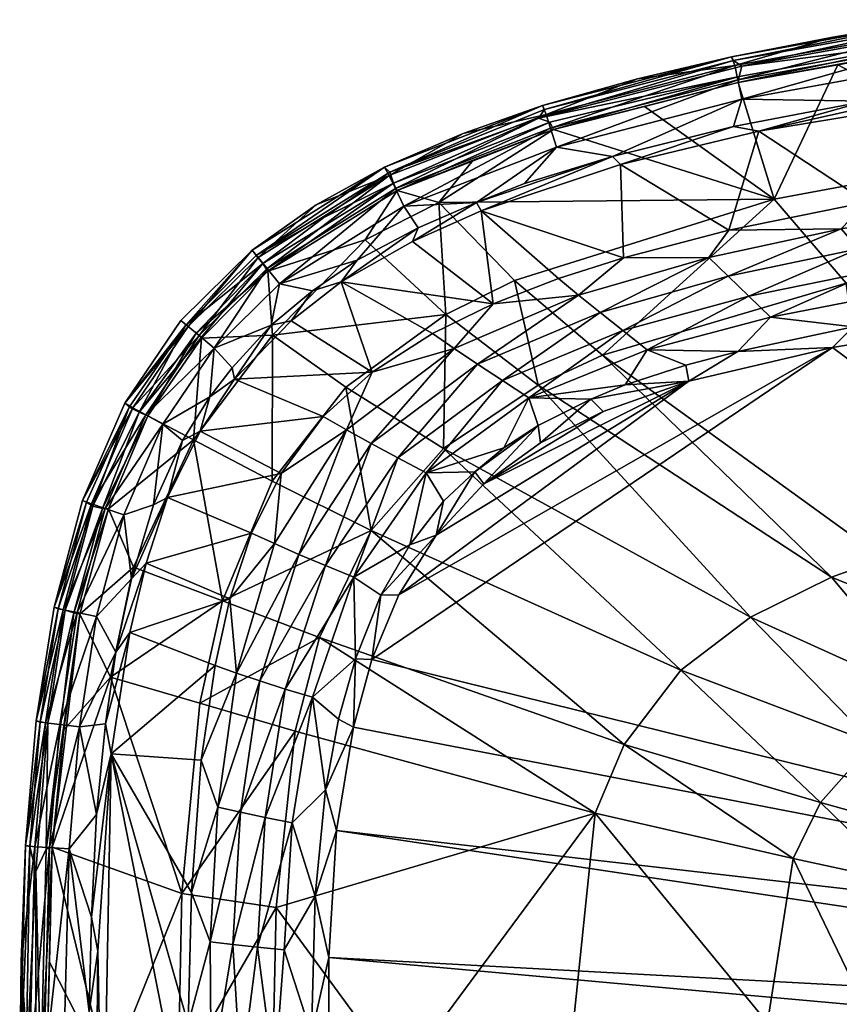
# Model space of a CAD drawing. Header units: inches. Extents: x -11.8 to 11.8, y -7.5 to 7.5.
# Tile 3 of 9: x -11.8 to -6.3, y 0.5 to 7.1. Entities that reach past the tile are written whole.
import ezdxf

# ---------------------------------------------------------------- set-up
doc = ezdxf.new("R2010")
doc.units = ezdxf.units.IN
doc.layers.get('0').update_dxf_attribs({"true_color": 0xc2ced6})

msp = doc.modelspace()

# ---------------------------------------------------------------- meshes
mesh = msp.add_polyface()
corners = [(-7.0305, 6.3642, 2.4359), (-6.8621, 6.332, 2.3633), (-7.7875, 6.1086, 2.3633), (-6.0523, 6.5136, 2.3852), (-6.0207, 6.4708, 2.3625), (-6.1445, 6.5327, 2.4249), (-6.1389, 5.857, 2.3622), (-7.0619, 5.6704, 2.3622), (-7.7681, 5.4842, 2.3622), (-5.2979, 5.9919, 2.3622), (-5.4149, 5.83, 1.894), (-5.3152, 5.6901, 1.4298), (-6.1945, 5.5446, 1.4298), (-6.3097, 5.6787, 1.894), (-5.6889, 7.0478, 5.4809), (-7.0304, 6.8057, 5.4809), (-6.9766, 6.7689, 5.5113), (-5.6708, 7.0792, 5.4345), (-7.0455, 6.8313, 5.4324), (-6.3662, 6.9629, 5.4077), (-6.9999, 6.6596, 5.4752), (-5.6599, 6.9015, 5.4756), (-5.6653, 6.9409, 5.5059), (-6.9939, 6.6994, 5.5046), (-6.3328, 6.7763, 5.4503), (-7.0232, 6.7717, 4.6612), (-7.0029, 6.6769, 3.9186), (-8.2577, 6.3525, 3.9186), (-6.9754, 6.5478, 3.1814), (-8.218, 6.2265, 3.1814), (-5.6837, 7.0135, 4.6612), (-5.6691, 6.9177, 3.9186), (-5.6492, 6.7872, 3.1814), (-5.4349, 6.6527, 2.4547), (-6.7587, 5.8781, 3.9777), (-7.6274, 6.4988, 5.4503), (-5.1852, 6.1707, 3.9997), (-8.2367, 6.3442, 5.4807), (-4.743, 6.7375, 2.4257), (-8.3369, 6.4207, 5.5105), (-8.2972, 6.478, 5.4809), (-5.5856, 7.0187, 5.5094), (-7.6744, 6.6824, 5.4077), (-7.8423, 6.1622, 2.4313), (-6.277, 5.3156, 3.2057)]
mesh.append_faces([[corners[k] for k in face] for face in [(18, 17, 19), (21, 20, 24)]], dxfattribs={"vtx0": -1})
mesh.append_faces([[corners[k] for k in face] for face in [(7, 1, 6), (6, 4, 9), (6, 13, 7), (17, 30, 19), (19, 25, 18), (5, 1, 0)]], dxfattribs={"vtx0": -1, "vtx1": -1})
mesh.append_faces([[corners[k] for k in face] for face in [(5, 3, 1), (10, 11, 12), (12, 13, 10), (13, 6, 10), (14, 15, 16), (17, 18, 15), (20, 21, 22), (22, 23, 20), (23, 22, 16), (25, 26, 27), (26, 28, 29), (26, 25, 30), (30, 31, 26), (28, 26, 31), (31, 32, 28), (19, 30, 25), (28, 32, 5), (24, 34, 36), (38, 3, 5), (18, 40, 15), (17, 15, 14), (23, 37, 20), (36, 34, 44)]], dxfattribs={"vtx0": -1, "vtx1": -1, "vtx2": -1})
mesh.append_faces([[corners[k] for k in face] for face in [(0, 1, 2), (3, 4, 1), (2, 7, 8), (28, 5, 0), (34, 20, 35), (36, 21, 24), (15, 39, 16), (14, 16, 41), (23, 16, 39), (22, 41, 16), (25, 42, 18), (28, 0, 43)]], dxfattribs={"vtx0": -1, "vtx2": -1})
mesh.append_faces([[corners[k] for k in face] for face in [(1, 4, 6), (2, 1, 7), (33, 5, 32), (24, 20, 34), (35, 37, 34)]], dxfattribs={"vtx1": -1, "vtx2": -1})
mesh = msp.add_polyface()
corners = [(-9.1822, 5.595, 2.3636), (-9.1444, 5.6854, 2.4258), (-8.7535, 5.8544, 2.4267), (-8.7212, 5.7996, 2.3632), (-7.8423, 6.1622, 2.4313), (-7.7875, 6.1086, 2.3633), (-8.6421, 5.1756, 2.3622), (-8.2034, 5.3451, 2.3622), (-7.7681, 5.4842, 2.3622), (-8.3096, 6.5038, 5.4336), (-9.368, 6.0913, 5.4354), (-9.3343, 6.0584, 5.4975), (-7.0304, 6.8057, 5.4809), (-8.2972, 6.478, 5.4809), (-8.3369, 6.4207, 5.5105), (-7.0455, 6.8313, 5.4324), (-7.6744, 6.6824, 5.4077), (-9.3089, 5.9854, 5.51), (-8.8428, 6.3164, 5.4077), (-8.2623, 6.3937, 5.5105), (-9.2837, 5.9344, 5.4799), (-6.9939, 6.6994, 5.5046), (-8.2367, 6.3442, 5.4807), (-6.9999, 6.6596, 5.4752), (-7.6274, 6.4988, 5.4503), (-8.7747, 6.1395, 5.4503), (-9.2962, 5.9483, 3.9186), (-9.3385, 6.0354, 4.6612), (-8.2867, 6.4448, 4.6612), (-8.2577, 6.3525, 3.9186), (-9.2385, 5.8295, 3.1814), (-8.218, 6.2265, 3.1814), (-7.0232, 6.7717, 4.6612), (-7.0029, 6.6769, 3.9186), (-8.4306, 5.9812, 2.4516), (-9.5516, 5.469, 2.4338), (-6.9754, 6.5478, 3.1814), (-9.0041, 5.8552, 5.054), (-9.4976, 5.6054, 5.0508), (-8.9589, 5.1042, 3.9463), (-6.7587, 5.8781, 3.9777), (-8.499, 5.3329, 3.9529), (-7.0305, 6.3642, 2.4359)]
mesh.append_faces([[corners[k] for k in face] for face in [(10, 9, 18), (23, 22, 24), (17, 19, 14)]], dxfattribs={"vtx0": -1})
mesh.append_faces([[corners[k] for k in face] for face in [(3, 6, 0), (19, 21, 14), (18, 27, 10), (2, 31, 34), (16, 28, 9), (42, 5, 4)]], dxfattribs={"vtx0": -1, "vtx1": -1})
mesh.append_faces([[corners[k] for k in face] for face in [(9, 10, 11), (12, 13, 14), (9, 13, 15), (19, 17, 20), (21, 19, 22), (26, 27, 28), (28, 29, 26), (30, 26, 29), (29, 31, 30), (29, 28, 32), (31, 29, 33), (30, 31, 2), (28, 27, 18), (32, 28, 16), (31, 36, 4), (37, 38, 39), (38, 37, 20), (40, 22, 37), (37, 41, 40), (4, 3, 2), (13, 11, 14), (9, 11, 13), (19, 20, 22)]], dxfattribs={"vtx0": -1, "vtx1": -1, "vtx2": -1})
mesh.append_faces([[corners[k] for k in face] for face in [(0, 1, 2), (2, 3, 0), (4, 5, 3), (11, 17, 14), (37, 25, 20), (37, 22, 25), (28, 18, 9)]], dxfattribs={"vtx0": -1, "vtx2": -1})
mesh.append_faces([[corners[k] for k in face] for face in [(25, 22, 20)]], dxfattribs={"vtx1": -1})
mesh.append_faces([[corners[k] for k in face] for face in [(7, 6, 3), (3, 5, 8), (8, 7, 3), (2, 1, 30), (1, 35, 30), (4, 34, 31)]], dxfattribs={"vtx1": -1, "vtx2": -1})
mesh.append_faces([[corners[k] for k in face] for face in [(15, 16, 9), (2, 34, 4)]], dxfattribs={"vtx2": -1})
mesh = msp.add_polyface()
corners = [(-10.1271, 5.0341, 2.4374), (-9.993, 5.0627, 2.3636), (-10.3743, 4.6727, 2.3632), (-9.8513, 5.2629, 2.429), (-9.6597, 5.3247, 2.363), (-9.5516, 5.469, 2.4338), (-9.1444, 5.6854, 2.4258), (-9.1822, 5.595, 2.3636), (-9.451, 4.7187, 2.3622), (-9.0482, 4.9777, 2.3622), (-10.7331, 5.0654, 5.4279), (-11.1077, 4.5124, 5.4299), (-10.6998, 5.034, 5.5033), (-10.229, 5.5006, 5.4974), (-10.2553, 5.5369, 5.4345), (-9.368, 6.0913, 5.4354), (-10.1829, 5.447, 5.5117), (-9.7744, 5.7549, 5.5118), (-9.3343, 6.0584, 5.4975), (-9.3089, 5.9854, 5.51), (-9.8261, 5.8384, 5.4077), (-10.15, 5.3949, 5.4811), (-10.6305, 4.9809, 5.5073), (-10.5958, 4.9475, 5.4697), (-9.2837, 5.9344, 5.4799), (-11.0118, 4.4503, 5.512), (-10.6105, 4.9634, 3.9186), (-10.6849, 5.0254, 4.6612), (-10.2159, 5.4873, 4.6612), (-10.1548, 5.4121, 3.9186), (-10.509, 4.8789, 3.1814), (-10.0715, 5.3097, 3.1814), (-9.3385, 6.0354, 4.6612), (-9.2962, 5.9483, 3.9186), (-9.2385, 5.8295, 3.1814), (-10.39, 4.7485, 2.4302), (-10.1199, 4.9669, 4.7822), (-9.4976, 5.6054, 5.0508), (-9.627, 4.6183, 3.9361), (-8.9589, 5.1042, 3.9463)]
mesh.append_faces([[corners[k] for k in face] for face in [(14, 15, 20)]], dxfattribs={"vtx0": -1})
mesh.append_faces([[corners[k] for k in face] for face in [(4, 8, 1), (21, 22, 23), (15, 32, 20), (20, 28, 14), (3, 31, 5), (23, 36, 21), (3, 1, 0), (5, 4, 3)]], dxfattribs={"vtx0": -1, "vtx1": -1})
mesh.append_faces([[corners[k] for k in face] for face in [(12, 13, 14), (15, 14, 13), (17, 18, 13), (19, 16, 21), (22, 16, 25), (26, 27, 28), (28, 29, 26), (30, 26, 29), (29, 31, 30), (29, 28, 32), (32, 33, 29), (31, 29, 33), (33, 34, 31), (14, 28, 27), (20, 32, 28), (30, 31, 0), (34, 5, 31), (36, 37, 21), (36, 38, 39), (39, 37, 36), (15, 13, 18), (16, 22, 21)]], dxfattribs={"vtx0": -1, "vtx1": -1, "vtx2": -1})
mesh.append_faces([[corners[k] for k in face] for face in [(0, 1, 2), (3, 4, 1), (4, 5, 6), (6, 7, 4), (4, 9, 8), (13, 16, 17), (18, 17, 19), (27, 10, 14)]], dxfattribs={"vtx0": -1, "vtx2": -1})
mesh.append_faces([[corners[k] for k in face] for face in [(17, 16, 19), (12, 25, 16)]], dxfattribs={"vtx1": -1})
mesh.append_faces([[corners[k] for k in face] for face in [(10, 11, 12), (14, 10, 12), (12, 16, 13), (21, 24, 19), (0, 35, 30), (3, 0, 31), (24, 21, 37)]], dxfattribs={"vtx1": -1, "vtx2": -1})
mesh = msp.add_polyface()
corners = [(-9.6597, 5.3247, 2.363), (-9.1822, 5.595, 2.3636), (-8.6421, 5.1756, 2.3622), (-9.0482, 4.9777, 2.3622), (-7.9251, 5.1194, 1.4298), (-8.0688, 5.2354, 1.894), (-7.197, 5.4876, 1.894), (-7.7723, 4.9972, 0.97), (-7.067, 5.3616, 1.4298), (-8.7457, 4.7723, 1.4298), (-8.9021, 4.8774, 1.894), (-8.5787, 4.6623, 0.97), (-7.6104, 4.8688, 0.5149), (-8.4013, 4.5474, 0.5149), (-9.4578, 4.2413, 1.4298), (-9.6244, 4.3336, 1.894), (-9.2795, 4.1454, 0.97), (-9.0894, 4.0459, 0.5149), (-8.2034, 5.3451, 2.3622), (-7.7681, 5.4842, 2.3622), (-9.451, 4.7187, 2.3622), (-7.7572, 4.6333, 0.0734), (-8.5686, 4.2117, 0.0683), (-7.3516, 4.765, 0.0739), (-7.9864, 4.538, 0.0693), (-8.3399, 4.3617, 0.0663), (-8.7638, 4.052, 0.0619), (-8.973, 3.8543, 0.0675), (-7.9036, 4.4563), (-8.7041, 3.9701), (-8.3234, 4.2452), (-7.3312, 4.6597, 0.0001), (-9.2719, 3.2272), (-6.3683, 4.8848, 0), (-9.0221, 3.6272, 0.0003), (-8.9589, 5.1042, 3.9463), (-9.627, 4.6183, 3.9361), (-8.9739, 4.207, 3.1812), (-8.3407, 4.6312, 3.1869), (-7.9082, 4.8325, 3.1907), (-8.499, 5.3329, 3.9529), (-9.0041, 5.8552, 5.054), (-6.7587, 5.8781, 3.9777)]
mesh.append_faces([[corners[k] for k in face] for face in [(28, 29, 30)]], dxfattribs={"vtx0": -1})
mesh.append_faces([[corners[k] for k in face] for face in [(21, 12, 23), (24, 13, 21), (31, 29, 28), (28, 24, 31)]], dxfattribs={"vtx0": -1, "vtx1": -1})
mesh.append_faces([[corners[k] for k in face] for face in [(4, 5, 6), (7, 4, 8), (5, 4, 9), (9, 10, 5), (4, 7, 11), (11, 9, 4), (7, 12, 13), (13, 11, 7), (10, 9, 14), (14, 15, 10), (9, 11, 16), (16, 14, 9), (11, 13, 17), (17, 16, 11), (2, 5, 10), (21, 13, 12), (15, 20, 10), (22, 17, 13), (19, 6, 5), (29, 26, 25), (35, 36, 37), (37, 38, 35), (39, 40, 38), (35, 40, 41), (40, 35, 38), (42, 40, 39)]], dxfattribs={"vtx0": -1, "vtx1": -1, "vtx2": -1})
mesh.append_faces([[corners[k] for k in face] for face in [(5, 2, 18), (10, 20, 3), (13, 24, 25), (13, 25, 22), (17, 22, 26), (32, 31, 33), (25, 30, 29), (30, 25, 24)]], dxfattribs={"vtx0": -1, "vtx2": -1})
mesh.append_faces([[corners[k] for k in face] for face in [(0, 1, 2), (2, 3, 0), (3, 2, 10), (18, 19, 5), (26, 27, 17), (34, 29, 31), (28, 30, 24), (24, 21, 31)]], dxfattribs={"vtx1": -1, "vtx2": -1})
mesh.append_faces([[corners[k] for k in face] for face in [(26, 22, 25)]], dxfattribs={"vtx2": -1})
mesh = msp.add_polyface()
corners = [(-5.101, 5.379, 0.5149), (-5.2105, 5.5397, 0.97), (-3.4767, 5.7422, 0.97), (-5.3152, 5.6901, 1.4298), (-6.0731, 5.4015, 0.97), (-6.1945, 5.5446, 1.4298), (-5.9454, 5.2493, 0.5149), (-6.3097, 5.6787, 1.894), (-7.067, 5.3616, 1.4298), (-7.197, 5.4876, 1.894), (-6.9295, 5.2279, 0.97), (-6.7842, 5.0865, 0.5149), (-7.9251, 5.1194, 1.4298), (-7.7723, 4.9972, 0.97), (-7.6104, 4.8688, 0.5149), (-3.4041, 5.5699, 0.5149), (-4.262, 5.2984, 0.0705), (-7.0619, 5.6704, 2.3622), (-6.2289, 5.0221, 0.0726), (-5.3212, 5.1663, 0.0717), (-7.7681, 5.4842, 2.3622), (-7.0031, 4.8577, 0.073), (-3.3404, 5.3875, 0.0706), (-7.3516, 4.765, 0.0739), (-5.4457, 5.0389, 0), (-0.6097, 0.6097), (-6.3683, 4.8848, 0), (-7.3312, 4.6597, 0.0001), (-7.7572, 4.6333, 0.0734), (-4.1401, 5.2059, 0), (-6.277, 5.3156, 3.2057), (-6.7587, 5.8781, 3.9777), (-7.9082, 4.8325, 3.1907), (-6.3751, 3.3462, 1.8679), (-8.3407, 4.6312, 3.1869), (-6.9169, 3.0793, 1.8678), (-6.0267, 3.4718, 1.8681), (-4.7658, 3.7686, 1.8694), (-4.8066, 5.5733, 3.2195), (-3.6517, 3.9175, 1.8711), (-3.9082, 3.071, 1.5041), (-3.007, 3.1935, 1.5049), (-5.0354, 2.7986, 1.5012)]
mesh.append_faces([[corners[k] for k in face] for face in [(19, 0, 16), (23, 14, 21), (24, 25, 26), (23, 27, 28), (24, 19, 29), (26, 18, 24)]], dxfattribs={"vtx0": -1, "vtx1": -1})
mesh.append_faces([[corners[k] for k in face] for face in [(0, 1, 2), (3, 1, 4), (4, 5, 3), (1, 0, 6), (6, 4, 1), (7, 5, 8), (8, 9, 7), (5, 4, 10), (10, 8, 5), (4, 6, 11), (11, 10, 4), (9, 8, 12), (8, 10, 13), (10, 11, 14), (14, 13, 10), (0, 15, 16), (17, 7, 9), (11, 6, 18), (19, 6, 0), (21, 14, 11), (30, 31, 32), (33, 32, 34), (34, 35, 33), (36, 30, 32), (32, 33, 36), (37, 38, 30), (30, 36, 37), (39, 38, 37), (40, 39, 37), (41, 39, 40), (0, 2, 15), (37, 36, 42)]], dxfattribs={"vtx0": -1, "vtx1": -1, "vtx2": -1})
mesh.append_faces([[corners[k] for k in face] for face in [(11, 18, 21), (6, 19, 18), (15, 22, 16), (21, 26, 27), (24, 18, 19), (29, 16, 22), (27, 23, 21)]], dxfattribs={"vtx0": -1, "vtx2": -1})
mesh.append_faces([[corners[k] for k in face] for face in [(20, 17, 9), (21, 18, 26), (19, 16, 29)]], dxfattribs={"vtx1": -1, "vtx2": -1})
mesh = msp.add_polyface()
corners = [(-10.722, 4.2603, 2.4372), (-10.6025, 4.3231, 2.3632), (-10.8213, 3.8791, 2.3633), (-10.5382, 4.5543, 2.431), (-10.3743, 4.6727, 2.3632), (-9.7793, 4.4223, 2.3622), (-10.0606, 4.0411, 2.3622), (-9.451, 4.7187, 2.3622), (-9.993, 5.0627, 2.3636), (-9.6244, 4.3336, 1.894), (-9.4578, 4.2413, 1.4298), (-9.9418, 3.4988, 1.4298), (-11.1077, 4.5124, 5.4299), (-11.391, 3.86, 5.43), (-11.0782, 4.484, 5.4944), (-11.0118, 4.4503, 5.512), (-11.3231, 3.8222, 5.5104), (-11.257, 3.807, 5.5027), (-10.9549, 4.4261, 5.481), (-10.6305, 4.9809, 5.5073), (-10.5958, 4.9475, 5.4697), (-11.3325, 3.8368, 4.6612), (-11.0537, 4.4803, 4.6612), (-10.9686, 4.4339, 3.9186), (-11.2408, 3.8057, 3.9186), (-10.8526, 4.3708, 3.1814), (-10.6849, 5.0254, 4.6612), (-10.6105, 4.9634, 3.9186), (-10.509, 4.8789, 3.1814), (-10.7331, 5.0654, 5.4279), (-10.9153, 3.8306, 2.4373), (-11.1158, 3.7632, 3.1814), (-10.39, 4.7485, 2.4302), (-9.627, 4.6183, 3.9361), (-10.121, 3.989, 3.9269), (-9.4576, 3.6582, 3.1762), (-8.9739, 4.207, 3.1812), (-10.648, 4.2666, 4.7754), (-11.2181, 3.8035, 5.469), (-10.1199, 4.9669, 4.7822), (-10.1271, 5.0341, 2.4374), (-11.3654, 3.848, 5.4809), (-10.6998, 5.034, 5.5033)]
mesh.append_faces([[corners[k] for k in face] for face in [(15, 14, 16), (3, 28, 32), (0, 2, 30), (3, 1, 0), (32, 4, 3), (40, 4, 32), (42, 14, 15)]], dxfattribs={"vtx0": -1, "vtx1": -1})
mesh.append_faces([[corners[k] for k in face] for face in [(9, 10, 11), (15, 17, 18), (21, 22, 23), (23, 24, 21), (24, 23, 25), (22, 26, 27), (27, 23, 22), (23, 27, 28), (28, 25, 23), (22, 21, 13), (26, 22, 12), (30, 31, 25), (25, 28, 3), (33, 34, 35), (35, 36, 33), (37, 39, 20), (34, 33, 39), (39, 37, 34), (41, 16, 14), (13, 41, 14), (12, 14, 42), (15, 18, 19)]], dxfattribs={"vtx0": -1, "vtx1": -1, "vtx2": -1})
mesh.append_faces([[corners[k] for k in face] for face in [(0, 1, 2), (3, 4, 1), (9, 5, 7), (9, 6, 5), (19, 18, 20), (17, 15, 16), (25, 0, 30), (37, 18, 38), (17, 38, 18)]], dxfattribs={"vtx0": -1, "vtx2": -1})
mesh.append_faces([[corners[k] for k in face] for face in [(5, 6, 1), (1, 4, 5), (2, 1, 6), (7, 5, 4), (4, 8, 7), (12, 13, 14), (13, 12, 22), (12, 29, 26), (3, 0, 25), (20, 18, 37)]], dxfattribs={"vtx1": -1, "vtx2": -1})
mesh = msp.add_polyface()
corners = [(-10.0606, 4.0411, 2.3622), (-10.2588, 3.6409, 2.3622), (-10.8213, 3.8791, 2.3633), (-10.4051, 3.2, 2.3622), (-10.9664, 3.4402, 2.3633), (-10.5038, 2.754, 2.3622), (-11.0744, 2.9765, 2.3633), (-9.9418, 3.4988, 1.4298), (-10.1067, 3.5711, 1.894), (-9.6244, 4.3336, 1.894), (-9.4578, 4.2413, 1.4298), (-9.2795, 4.1454, 0.97), (-9.764, 3.4241, 0.97), (-9.0894, 4.0459, 0.5149), (-9.5733, 3.3468, 0.5149), (-10.3613, 2.7032, 1.894), (-10.2049, 2.6509, 1.4298), (-10.0348, 2.5972, 0.97), (-9.8509, 2.542, 0.5149), (-9.1987, 3.5629, 0.063), (-9.5637, 2.7993, 0.0643), (-8.973, 3.8543, 0.0675), (-9.3935, 3.2266, 0.0644), (-9.6775, 2.3945, 0.0676), (-9.2719, 3.2272), (-9.0221, 3.6272, 0.0003), (-7.3312, 4.6597, 0.0001), (-9.4534, 2.7938), (-6.3683, 4.8848, 0), (-8.7638, 4.052, 0.0619), (-8.7041, 3.9701), (-10.6059, 2.5028, 3.9123), (-9.9678, 2.3157, 3.168), (-9.8042, 2.9424, 3.1715), (-10.4543, 3.1874, 3.9183), (-9.4576, 3.6582, 3.1762), (-10.121, 3.989, 3.9269), (-7.3837, 2.7225, 1.8678), (-8.9739, 4.207, 3.1812), (-7.7643, 2.2262, 1.8677), (-6.9169, 3.0793, 1.8678), (-8.3407, 4.6312, 3.1869), (-11.2036, 2.676, 4.8805), (-10.648, 4.2666, 4.7754), (-11.0504, 3.4136, 4.8842), (-9.5773, 2.3421, 0)]
mesh.append_faces([[corners[k] for k in face] for face in [(0, 8, 1), (19, 13, 21), (23, 18, 20)]], dxfattribs={"vtx0": -1, "vtx1": -1})
mesh.append_faces([[corners[k] for k in face] for face in [(7, 8, 9), (10, 11, 12), (12, 7, 10), (11, 13, 14), (14, 12, 11), (15, 8, 7), (7, 16, 15), (16, 7, 12), (12, 17, 16), (17, 12, 14), (14, 18, 17), (0, 9, 8), (19, 14, 13), (3, 8, 15), (20, 18, 14), (31, 32, 33), (33, 34, 31), (34, 33, 35), (35, 36, 34), (37, 38, 35), (35, 39, 37), (40, 41, 38), (38, 37, 40), (42, 31, 34), (34, 36, 43), (43, 44, 34), (35, 33, 39)]], dxfattribs={"vtx0": -1, "vtx1": -1, "vtx2": -1})
mesh.append_faces([[corners[k] for k in face] for face in [(8, 3, 1), (15, 5, 3), (14, 19, 22), (14, 22, 20), (25, 21, 29), (29, 30, 25), (25, 19, 21), (22, 24, 27)]], dxfattribs={"vtx0": -1, "vtx2": -1})
mesh.append_faces([[corners[k] for k in face] for face in [(0, 1, 2), (1, 3, 4), (4, 2, 1), (3, 5, 6), (24, 25, 26), (27, 24, 28), (20, 22, 27), (25, 24, 22), (22, 19, 25), (27, 45, 20)]], dxfattribs={"vtx1": -1, "vtx2": -1})
mesh = msp.add_polyface()
corners = [(-9.6907, 1.6491, 0), (-0.8017, 0.3174), (-9.7415, 0.8001), (-0.6097, 0.6097), (-9.5773, 2.3421, 0), (-9.4534, 2.7938), (-6.3683, 4.8848, 0), (-0.8622, 0), (-9.7471, -0.6676, 0), (-6.4478, 1.8371, 1.5026), (-7.3837, 2.7225, 1.8678), (-7.7643, 2.2262, 1.8677), (-6.6309, 1.4626, 1.5024), (-6.0966, 2.2354, 1.5028), (-6.9169, 3.0793, 1.8678), (-5.6816, 2.5186, 1.5029), (-6.3751, 3.3462, 1.8679), (-5.0354, 2.7986, 1.5012), (-6.0267, 3.4718, 1.8681), (-4.7658, 3.7686, 1.8694), (-3.9082, 3.071, 1.5041), (-5.8988, 1.3042, 1.378), (-5.7294, 1.6356, 1.378), (-5.4093, 1.9886, 1.378), (-5.0357, 2.2417, 1.378), (-4.4686, 2.4916, 1.376), (-3.5767, 2.07, 1.2376), (-3.4746, 2.7522, 1.378), (-4.354, 1.6144, 1.2391), (-4.7008, 1.1973, 1.2394), (-4.0596, 1.8289, 1.2387), (-6.8046, 0.3619, 1.502), (-7.9579, 1.7659, 1.8675), (-6.0697, 0.2952, 1.378), (-6.8025, -0.3554, 1.501), (-4.8893, 0.3878, 1.2403), (-4.9004, -0.3785, 1.2409), (-2.4779, 0.6409, 1.0651), (-4.095, 0, 1.1698), (-3.0363, -0.0002, 1.0944), (-8.1409, 0, 1.8661), (-7.5144, 0, 1.6646), (-2.4966, 1.1152, 1.083)]
mesh.append_faces([[corners[k] for k in face] for face in [(0, 1, 2), (5, 3, 4), (7, 2, 1), (33, 31, 34)]], dxfattribs={"vtx0": -1, "vtx1": -1})
mesh.append_faces([[corners[k] for k in face] for face in [(6, 3, 5), (9, 10, 11), (11, 12, 9), (13, 14, 10), (10, 9, 13), (15, 16, 14), (14, 13, 15), (17, 18, 16), (16, 15, 17), (19, 17, 20), (9, 12, 21), (21, 22, 9), (23, 15, 13), (13, 22, 23), (24, 17, 15), (15, 23, 24), (25, 17, 24), (25, 26, 27), (27, 20, 25), (28, 24, 23), (23, 29, 28), (30, 25, 24), (24, 28, 30), (26, 25, 30), (31, 12, 32), (12, 31, 33), (33, 21, 12), (35, 29, 21), (21, 33, 35), (29, 35, 37), (31, 40, 41), (11, 32, 12), (13, 9, 22), (20, 17, 25), (22, 21, 29), (23, 22, 29), (30, 28, 42), (28, 29, 37)]], dxfattribs={"vtx0": -1, "vtx1": -1, "vtx2": -1})
mesh.append_faces([[corners[k] for k in face] for face in [(7, 8, 2), (35, 33, 36), (35, 36, 38)]], dxfattribs={"vtx0": -1, "vtx2": -1})
mesh.append_faces([[corners[k] for k in face] for face in [(3, 1, 0), (0, 4, 3), (38, 39, 35)]], dxfattribs={"vtx1": -1, "vtx2": -1})
mesh = msp.add_polyface()
corners = [(-11.1688, 2.8431, 2.4292), (-11.0744, 2.9765, 2.3633), (-11.2375, 2.3649, 2.4275), (-11.0641, 3.3345, 2.4283), (-10.9664, 3.4402, 2.3633), (-10.8213, 3.8791, 2.3633), (-10.9153, 3.8306, 2.4373), (-11.1991, 2.1632, 2.3627), (-10.5038, 2.754, 2.3622), (-10.4051, 3.2, 2.3622), (-11.6747, 2.3749, 5.4809), (-11.6237, 2.3711, 5.5119), (-11.5075, 3.1258, 5.5113), (-11.5554, 3.1351, 5.4809), (-11.5821, 3.1451, 5.4301), (-11.7019, 2.3849, 5.43), (-11.3654, 3.848, 5.4809), (-11.3231, 3.8222, 5.5104), (-11.391, 3.86, 5.43), (-11.449, 3.1067, 5.5057), (-11.6359, 1.5241, 5.5055), (-11.4087, 3.0987, 5.475), (-11.2181, 3.8035, 5.469), (-11.257, 3.807, 5.5027), (-11.5958, 1.5373, 5.4746), (-11.5166, 2.3246, 5.4503), (-11.6402, 2.3708, 4.6612), (-11.5214, 3.1281, 4.6612), (-11.4265, 3.1087, 3.9186), (-11.544, 2.3596, 3.9186), (-11.2971, 3.0822, 3.1814), (-11.4129, 2.3444, 3.1814), (-11.3325, 3.8368, 4.6612), (-11.2408, 3.8057, 3.9186), (-11.1158, 3.7632, 3.1814), (-10.8526, 4.3708, 3.1814), (-11.2036, 2.676, 4.8805), (-11.0504, 3.4136, 4.8842), (-10.648, 4.2666, 4.7754), (-10.4543, 3.1874, 3.9183)]
mesh.append_faces([[corners[k] for k in face] for face in [(0, 1, 2), (3, 4, 0), (0, 30, 3), (24, 36, 25)]], dxfattribs={"vtx0": -1, "vtx1": -1})
mesh.append_faces([[corners[k] for k in face] for face in [(12, 13, 10), (16, 13, 17), (19, 20, 21), (22, 23, 19), (19, 11, 20), (26, 27, 28), (28, 29, 26), (29, 28, 30), (30, 31, 29), (27, 32, 33), (33, 28, 27), (28, 33, 34), (34, 30, 28), (35, 34, 33), (27, 26, 15), (31, 30, 0), (32, 27, 14), (3, 30, 34), (21, 36, 37), (22, 37, 38), (39, 37, 36), (15, 10, 13), (14, 13, 16), (12, 19, 23)]], dxfattribs={"vtx0": -1, "vtx1": -1, "vtx2": -1})
mesh.append_faces([[corners[k] for k in face] for face in [(10, 11, 12), (19, 21, 22), (19, 12, 11), (34, 6, 3), (37, 22, 21), (13, 12, 17)]], dxfattribs={"vtx0": -1, "vtx2": -1})
mesh.append_faces([[corners[k] for k in face] for face in [(5, 4, 3), (3, 6, 5), (7, 1, 8), (1, 4, 9), (14, 15, 13), (18, 14, 16), (17, 12, 23), (15, 14, 27), (0, 2, 31), (14, 18, 32), (21, 25, 36), (1, 7, 2), (4, 1, 0)]], dxfattribs={"vtx1": -1, "vtx2": -1})
mesh.append_faces([[corners[k] for k in face] for face in [(24, 25, 21)]], dxfattribs={"vtx2": -1})
mesh = msp.add_polyface()
corners = [(-11.332, 1.0691, 2.4323), (-11.2888, 0.8418, 2.3738), (-11.3475, 0.4346, 2.428), (-11.2987, 1.7565, 2.4382), (-11.1991, 2.1632, 2.3627), (-11.2375, 2.3649, 2.4275), (-11.2546, -0.8302, 2.3625), (-11.3057, -0.8518, 2.3886), (-10.6608, 1.2347, 2.3622), (-10.6835, 0.3538, 2.3622), (-10.5974, 2.1206, 2.3622), (-10.6814, -0.4604, 2.3622), (-11.6747, 2.3749, 5.4809), (-11.7451, 1.5431, 5.4809), (-11.6237, 2.3711, 5.5119), (-11.7019, 2.3849, 5.43), (-11.773, 1.5503, 5.4314), (-11.8125, 0, 5.4326), (-11.7709, -0.0129, 5.4947), (-11.8021, 0.7726, 5.4077), (-11.5958, 1.5373, 5.4746), (-11.6359, 1.5241, 5.5055), (-11.6714, 0.0003, 5.5044), (-11.6335, 0, 5.4746), (-11.6127, 0.7681, 5.4503), (-11.7032, 1.3756, 5.5119), (-11.7104, 1.5411, 4.6612), (-11.6402, 2.3708, 4.6612), (-11.544, 2.3596, 3.9186), (-11.6137, 1.5356, 3.9186), (-11.4129, 2.3444, 3.1814), (-11.4819, 1.528, 3.1814), (-11.7494, 0, 4.6612), (-11.6526, 0, 3.9186), (-11.5205, 0, 3.1814), (-11.2216, 0, 4.6255), (-10.7261, 1.2269, 3.9036), (-11.2036, 2.676, 4.8805), (-10.7499, 0, 3.8997), (-10.6059, 2.5028, 3.9123), (-11.4087, 3.0987, 5.475)]
mesh.append_faces([[corners[k] for k in face] for face in [(0, 1, 2), (17, 16, 19), (35, 24, 23)]], dxfattribs={"vtx0": -1})
mesh.append_faces([[corners[k] for k in face] for face in [(3, 4, 0), (5, 4, 3), (24, 35, 20)]], dxfattribs={"vtx0": -1, "vtx1": -1})
mesh.append_faces([[corners[k] for k in face] for face in [(12, 13, 14), (20, 21, 22), (21, 25, 22), (26, 27, 28), (28, 29, 26), (29, 28, 30), (30, 31, 29), (26, 32, 19), (27, 26, 16), (32, 26, 29), (29, 33, 32), (33, 29, 31), (31, 34, 33), (3, 31, 30), (20, 35, 36), (36, 37, 20), (36, 35, 38), (37, 36, 39), (16, 13, 12), (18, 25, 13), (17, 13, 16), (21, 20, 40)]], dxfattribs={"vtx0": -1, "vtx1": -1, "vtx2": -1})
mesh.append_faces([[corners[k] for k in face] for face in [(11, 6, 4), (30, 5, 3), (13, 25, 14)]], dxfattribs={"vtx0": -1, "vtx2": -1})
mesh.append_faces([[corners[k] for k in face] for face in [(24, 20, 23)]], dxfattribs={"vtx1": -1})
mesh.append_faces([[corners[k] for k in face] for face in [(2, 1, 7), (8, 9, 4), (10, 8, 4), (9, 11, 4), (15, 16, 12), (17, 18, 13), (22, 23, 20), (14, 25, 21), (16, 15, 27), (19, 16, 26), (2, 34, 31), (0, 2, 31), (3, 0, 31), (4, 1, 0)]], dxfattribs={"vtx1": -1, "vtx2": -1})
mesh.append_faces([[corners[k] for k in face] for face in [(1, 4, 6), (32, 17, 19)]], dxfattribs={"vtx2": -1})
mesh = msp.add_polyface()
corners = [(-10.5038, 2.754, 2.3622), (-10.5974, 2.1206, 2.3622), (-11.1991, 2.1632, 2.3627), (-10.4843, 1.8067, 1.894), (-10.3613, 2.7032, 1.894), (-10.2049, 2.6509, 1.4298), (-10.3331, 1.7721, 1.4298), (-10.0348, 2.5972, 0.97), (-10.1674, 1.7369, 0.97), (-9.8509, 2.542, 0.5149), (-9.9871, 1.701, 0.5148), (-10.5359, 0.9036, 1.894), (-10.3855, 0.8862, 1.4298), (-10.2202, 0.8687, 0.97), (-10.0399, 0.8509, 0.5148), (-10.6835, 0.3538, 2.3622), (-10.6608, 1.2347, 2.3622), (-10.3307, 0, 1.2353), (-10.5308, 0, 1.8343), (-10.1057, 0, 0.6451), (-9.8337, 1.2109, 0.0696), (-9.8575, 0.2843, 0.0689), (-9.7647, 1.9209, 0.0678), (-9.6775, 2.3945, 0.0676), (-9.7415, 0.8001), (-9.7471, -0.6676, 0), (-9.6907, 1.6491, 0), (-9.5773, 2.3421, 0), (-9.5637, 2.7993, 0.0643), (-9.8042, 2.9424, 3.1715), (-9.9678, 2.3157, 3.168), (-7.9579, 1.7659, 1.8675), (-7.7643, 2.2262, 1.8677), (-10.7499, 0, 3.8997), (-10.1192, 0, 3.1596), (-10.0954, 1.134, 3.1624), (-10.7261, 1.2269, 3.9036), (-9.263, 0, 2.4428), (-8.1409, 0, 1.8661), (-10.6059, 2.5028, 3.9123), (-6.8046, 0.3619, 1.502)]
mesh.append_faces([[corners[k] for k in face] for face in [(26, 22, 27)]], dxfattribs={"vtx0": -1, "vtx1": -1})
mesh.append_faces([[corners[k] for k in face] for face in [(3, 4, 5), (5, 6, 3), (6, 5, 7), (7, 8, 6), (8, 7, 9), (9, 10, 8), (11, 3, 6), (6, 12, 11), (12, 6, 8), (8, 13, 12), (13, 8, 10), (10, 14, 13), (1, 4, 3), (11, 16, 3), (12, 17, 18), (18, 11, 12), (13, 14, 19), (19, 17, 13), (12, 13, 17), (14, 10, 20), (21, 19, 14), (9, 22, 10), (29, 30, 31), (31, 32, 29), (33, 34, 35), (35, 36, 33), (35, 34, 37), (38, 31, 37), (31, 30, 35), (35, 37, 31), (30, 39, 36), (36, 35, 30), (31, 38, 40)]], dxfattribs={"vtx0": -1, "vtx1": -1, "vtx2": -1})
mesh.append_faces([[corners[k] for k in face] for face in [(4, 1, 0), (11, 15, 16), (3, 16, 1), (10, 22, 20), (21, 24, 25), (27, 23, 28), (24, 21, 20)]], dxfattribs={"vtx0": -1, "vtx2": -1})
mesh.append_faces([[corners[k] for k in face] for face in [(0, 1, 2), (18, 15, 11), (20, 21, 14), (23, 22, 9), (26, 24, 20), (20, 22, 26), (22, 23, 27)]], dxfattribs={"vtx1": -1, "vtx2": -1})
mesh = msp.add_polyface()
corners = [(-11.2233, -2.179, 2.3842), (-11.3057, -0.8518, 2.3886), (-11.1808, -2.1446, 2.3625), (-11.3407, -0.7918, 2.4271), (-11.2997, -1.7459, 2.4388), (-11.2375, -2.3649, 2.4275), (-10.6599, -1.2504, 2.3622), (-11.2546, -0.8302, 2.3625), (-10.6814, -0.4604, 2.3622), (-11.6747, -2.3749, 5.4809), (-11.633, -2.3183, 5.5106), (-11.7451, -1.5431, 5.4809), (-11.7019, -2.3849, 5.43), (-11.773, -1.5503, 5.4314), (-11.6549, -1.5442, 5.5105), (-11.7054, -1.4687, 5.5095), (-11.7709, -0.0129, 5.4947), (-11.8125, 0, 5.4326), (-11.8021, -0.7726, 5.4077), (-11.7032, 1.3756, 5.5119), (-11.5995, -1.5279, 5.4803), (-11.6127, -0.7681, 5.4503), (-11.6335, 0, 5.4746), (-11.6714, 0.0003, 5.5044), (-11.7104, -1.5411, 4.6612), (-11.6137, -1.5356, 3.9186), (-11.544, -2.3596, 3.9186), (-11.6402, -2.3708, 4.6612), (-11.4819, -1.528, 3.1814), (-11.4129, -2.3444, 3.1814), (-11.7494, 0, 4.6612), (-11.6526, 0, 3.9186), (-11.5205, 0, 3.1814), (-11.3475, 0.4346, 2.428), (-11.2216, 0, 4.6255), (-10.7261, -1.2269, 3.9036), (-11.2036, -2.676, 4.8805), (-10.7499, 0, 3.8997), (-10.6059, -2.5028, 3.9123), (-11.2888, 0.8418, 2.3738), (-11.449, -3.1067, 5.5057)]
mesh.append_faces([[corners[k] for k in face] for face in [(14, 23, 15), (23, 19, 15), (30, 18, 17), (3, 32, 33)]], dxfattribs={"vtx0": -1})
mesh.append_faces([[corners[k] for k in face] for face in [(12, 9, 13), (16, 11, 15), (18, 24, 13), (4, 28, 3), (33, 1, 3), (17, 11, 16), (23, 20, 22)]], dxfattribs={"vtx0": -1, "vtx1": -1})
mesh.append_faces([[corners[k] for k in face] for face in [(0, 1, 2), (3, 1, 0), (9, 10, 11), (17, 13, 11), (23, 14, 20), (24, 25, 26), (26, 27, 24), (25, 28, 29), (29, 26, 25), (24, 18, 30), (13, 24, 27), (25, 24, 30), (30, 31, 25), (28, 25, 31), (31, 32, 28), (3, 28, 32), (29, 28, 4), (35, 34, 20), (20, 36, 35), (35, 37, 34), (36, 38, 35), (39, 7, 1), (10, 15, 11), (9, 11, 13), (40, 20, 14)]], dxfattribs={"vtx0": -1, "vtx1": -1, "vtx2": -1})
mesh.append_faces([[corners[k] for k in face] for face in [(0, 4, 3), (6, 2, 7), (7, 8, 6), (27, 12, 13), (1, 7, 2)]], dxfattribs={"vtx0": -1, "vtx2": -1})
mesh.append_faces([[corners[k] for k in face] for face in [(14, 15, 10)]], dxfattribs={"vtx1": -1})
mesh.append_faces([[corners[k] for k in face] for face in [(5, 4, 0), (21, 20, 34)]], dxfattribs={"vtx1": -1, "vtx2": -1})
mesh.append_faces([[corners[k] for k in face] for face in [(17, 18, 13), (16, 15, 19), (20, 21, 22), (34, 22, 21)]], dxfattribs={"vtx2": -1})

doc.saveas('drawing.dxf')
